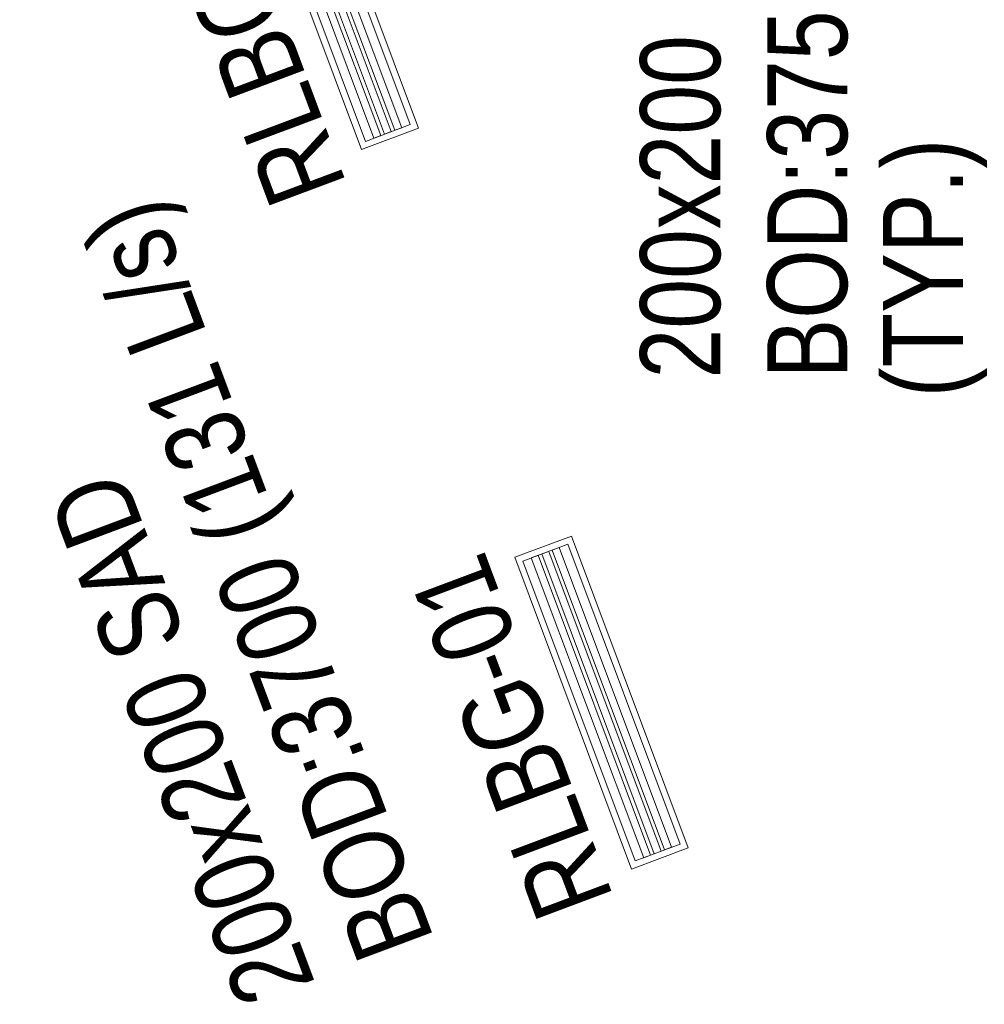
# Model space of a CAD drawing. Header units: millimetres. Extents: x -116878 to 389011, y -1241 to 103674.
# Tile 6 of 103: x 57676 to 60691, y 16054 to 19129. Entities that reach past the tile are written whole.
import ezdxf

# ---------------------------------------------------------------- set-up
doc = ezdxf.new("R2010")
doc.units = ezdxf.units.MM
doc.header["$MEASUREMENT"] = 0
for name, color, linetype, lineweight in [('G-ANNO-TEXT', 7, 'Continuous', 5), ('M-HVAC-CDFF', 7, 'Continuous', 5), ('M-HVAC-DUCT-IDEN', 7, 'Continuous', 13)]:
    doc.layers.add(name, color=color, linetype=linetype, lineweight=lineweight)
doc.styles.add('Arial_1', font='arial.ttf', dxfattribs={"width": 0.8, "height": 250})

# ---------------------------------------------------------------- blocks, each defined once
blk = doc.blocks.new('V_RLBG - V_RLBG 1040x190-17773900-AIR CONDITIONING HVAC LAYOUT- PART PLAN - L4-ZONE  7')
at = {"layer": 'M-HVAC-CDFF'}
for p, q in [((520, 94.5), (-520, 94.5)), ((-520, 94.5), (-520, -94.5)), ((-520, -94.5), (-520, 94.5)), ((-520, 94.5), (520, 94.5)), ((-520, 94.5), (-520, 94.5)), ((520, -94.5), (520, 94.5)), ((520, 94.5), (520, -94.5)), ((520, 94.5), (520, 94.5)), ((-500, 75), (-500, -75)), ((500, 75), (-500, 75)), ((-500, 75), (500, 75)), ((-500, -75), (-500, 75)), ((-500, 75), (-500, 75)), ((500, -75), (500, 75)), ((500, 75), (500, -75)), ((500, 75), (500, 75)), ((500, 46.6), (-500, 46.6)), ((-500, 46.6), (-500, 23.4)), ((-500, 23.4), (-500, 46.6)), ((-500, 46.6), (500, 46.6)), ((-500, 46.6), (-500, 46.6)), ((500, 23.4), (500, 46.6)), ((500, 46.6), (500, 23.4)), ((500, 46.6), (500, 46.6)), ((-500, 23.4), (500, 23.4)), ((500, 23.4), (-500, 23.4)), ((-500, 23.4), (-500, 23.4)), ((500, 11.6), (-500, 11.6)), ((-500, 11.6), (-500, -11.6)), ((-500, -11.6), (-500, 11.6)), ((-500, 11.6), (500, 11.6)), ((-500, 11.6), (-500, 11.6)), ((500, 23.4), (500, 23.4)), ((500, -11.6), (500, 11.6)), ((500, 11.6), (500, -11.6)), ((500, 11.6), (500, 11.6)), ((-500, -11.6), (500, -11.6)), ((500, -11.6), (-500, -11.6)), ((-500, -11.6), (-500, -11.6)), ((500, -23.4), (-500, -23.4)), ((-500, -23.4), (-500, -46.6)), ((-500, -46.6), (-500, -23.4)), ((-500, -23.4), (500, -23.4)), ((-500, -23.4), (-500, -23.4)), ((500, -11.6), (500, -11.6)), ((500, -46.6), (500, -23.4)), ((500, -23.4), (500, -46.6)), ((500, -23.4), (500, -23.4)), ((-500, -46.6), (500, -46.6)), ((500, -46.6), (-500, -46.6)), ((-500, -46.6), (-500, -46.6)), ((500, -46.6), (500, -46.6)), ((-500, -75), (500, -75)), ((500, -75), (-500, -75)), ((-500, -75), (-500, -75)), ((500, -75), (500, -75)), ((-520, -94.5), (520, -94.5)), ((520, -94.5), (-520, -94.5)), ((-520, -94.5), (-520, -94.5)), ((520, -94.5), (520, -94.5))]:
    blk.add_line(p, q, dxfattribs=at)
blk = doc.blocks.new('V_RLBG - V_RLBG 1040x190-17388734-AIR CONDITIONING HVAC LAYOUT- PART PLAN - L4-ZONE  7')
at = {"layer": 'M-HVAC-CDFF'}
for p, q in [((520, 95), (-520, 95)), ((-520, 95), (-520, -95)), ((-520, -95), (-520, 95)), ((-520, 95), (520, 95)), ((-520, 95), (-520, 95)), ((520, -95), (520, 95)), ((520, 95), (520, -95)), ((520, 95), (520, 95)), ((-500, 75), (-500, -75)), ((500, 75), (-500, 75)), ((-500, 75), (500, 75)), ((-500, -75), (-500, 75)), ((-500, 75), (-500, 75)), ((500, -75), (500, 75)), ((500, 75), (500, -75)), ((500, 75), (500, 75)), ((500, 46.6), (-500, 46.6)), ((-500, 46.6), (-500, 23.4)), ((-500, 23.4), (-500, 46.6)), ((-500, 46.6), (500, 46.6)), ((-500, 46.6), (-500, 46.6)), ((500, 23.4), (500, 46.6)), ((500, 46.6), (500, 23.4)), ((500, 46.6), (500, 46.6)), ((-500, 23.4), (500, 23.4)), ((500, 23.4), (-500, 23.4)), ((-500, 23.4), (-500, 23.4)), ((500, 11.6), (-500, 11.6)), ((-500, 11.6), (-500, -11.6)), ((-500, -11.6), (-500, 11.6)), ((-500, 11.6), (500, 11.6)), ((-500, 11.6), (-500, 11.6)), ((500, 23.4), (500, 23.4)), ((500, -11.6), (500, 11.6)), ((500, 11.6), (500, -11.6)), ((500, 11.6), (500, 11.6)), ((-500, -11.6), (500, -11.6)), ((500, -11.6), (-500, -11.6)), ((-500, -11.6), (-500, -11.6)), ((500, -23.4), (-500, -23.4)), ((-500, -23.4), (-500, -46.6)), ((-500, -46.6), (-500, -23.4)), ((-500, -23.4), (500, -23.4)), ((-500, -23.4), (-500, -23.4)), ((500, -11.6), (500, -11.6)), ((500, -46.6), (500, -23.4)), ((500, -23.4), (500, -46.6)), ((500, -23.4), (500, -23.4)), ((-500, -46.6), (500, -46.6)), ((500, -46.6), (-500, -46.6)), ((-500, -46.6), (-500, -46.6)), ((500, -46.6), (500, -46.6)), ((-500, -75), (500, -75)), ((500, -75), (-500, -75)), ((-500, -75), (-500, -75)), ((500, -75), (500, -75)), ((-520, -95), (520, -95)), ((520, -95), (-520, -95)), ((-520, -95), (-520, -95)), ((520, -95), (520, -95))]:
    blk.add_line(p, q, dxfattribs=at)

msp = doc.modelspace()

# ---------------------------------------------------------------- block references
at = {"layer": 'M-HVAC-CDFF'}
for name, p, rotation in [('V_RLBG - V_RLBG 1040x190-17388734-AIR CONDITIONING HVAC LAYOUT- PART PLAN - L4-ZONE  7', (58651.2, 19243.4), 110.5520833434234), ('V_RLBG - V_RLBG 1040x190-17773900-AIR CONDITIONING HVAC LAYOUT- PART PLAN - L4-ZONE  7', (59494.2, 16996.4), 110.5560523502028)]:
    msp.add_blockref(name, p, dxfattribs=dict(at, rotation=rotation))

# ---------------------------------------------------------------- texts
at = {"layer": 'G-ANNO-TEXT', "char_height": 250, "attachment_point": 1, "style": 'Arial_1'}
for s, insert, width, rotation in [('RLBG-01', (58464.8, 18527.4), 1404.556, 110.5289), ('(TYP.)', (60373.6, 17949.8), 987.679, 89.9961), ('RLBG-01', (59299, 16299.6), 1404.556, 110.5289)]:
    msp.add_mtext(s, dxfattribs=dict(at, insert=insert, width=width, rotation=rotation))
at = {"layer": 'M-HVAC-DUCT-IDEN', "lineweight": 5, "char_height": 250, "attachment_point": 1, "style": 'Arial_1'}
for s, insert, width, rotation in [('BOD:3750 (127 L/s)', (60012, 18008.6), 3007.931, 89.9961), ('200x200 SAD', (59615.1, 18008.6), 2071.56, 89.9961), ('BOD:3700 (131 L/s)', (58738.4, 16169.7), 3007.931, 110.56), ('200x200 SAD', (58366.8, 16030.4), 2071.56, 110.56)]:
    msp.add_mtext(s, dxfattribs=dict(at, insert=insert, width=width, rotation=rotation))

doc.saveas('drawing.dxf')
